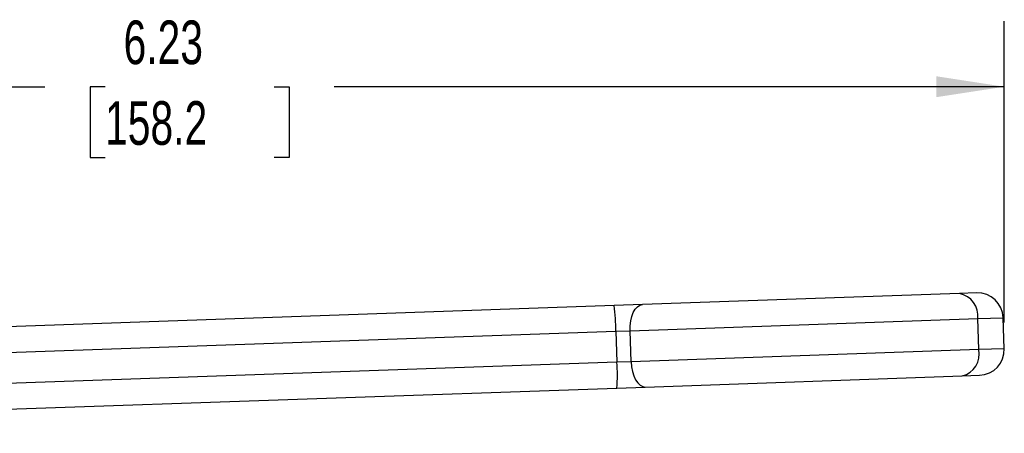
# Model space of a CAD drawing. Header units: inches. Extents: x 0.5 to 21.5, y 0.5 to 16.5.
# Tile 6 of 12: x 8.1 to 11.8, y 8.3 to 9.9. Entities that reach past the tile are written whole.
import ezdxf

# ---------------------------------------------------------------- set-up
doc = ezdxf.new("R2010")
doc.units = ezdxf.units.IN
doc.header["$LTSCALE"] = 2
doc.header["$MEASUREMENT"] = 0
doc.linetypes.add('SLD-Solid', pattern=[0])
doc.layers.add('DIMENSIONS', color=140, linetype='SLD-Solid', lineweight=25)
doc.styles.add('SLDTEXTSTYLE0', font='TXT', dxfattribs={"width": 0.7})
doc.dimstyles.new('SLDDIMSTYLE0', dxfattribs={"dimtxt": 0.169922, "dimasz": 0.26, "dimexe": 0, "dimexo": 0.0625, "dimgap": 0.04248, "dimtad": 0, "dimtih": 1, "dimtoh": 1, "dimrnd": 1e-09, "dimzin": 12, "dimdsep": 46, "dimtxsty": 'SLDTEXTSTYLE0', "dimsah": 1, "dimcen": 0.09, "dimadec": 0, "dimazin": 3, "dimtfac": 1, "dimtofl": 0, "dimtmove": 0, "dimatfit": 3, "dimfxl": 0, "dimfrac": 2, "dimtolj": 1, "dimtzin": 12, "dimarcsym": 0})

# ---------------------------------------------------------------- blocks, each defined once
blk = doc.blocks.new('_D_3')
at = {"layer": 'DIMENSIONS'}
for p, q in [((5.5849, 8.4422), (5.5849, 9.9157)), ((11.8152, 8.7653), (11.8152, 9.9157)), ((5.5849, 9.6657), (8.1467, 9.6657)), ((8.3769, 9.6657), (8.3198, 9.6657)), ((8.3198, 9.6657), (8.3198, 9.3957)), ((9.0232, 9.6657), (9.0802, 9.6657)), ((9.0802, 9.6657), (9.0802, 9.3957)), ((11.8152, 9.6657), (9.2534, 9.6657)), ((8.3198, 9.3957), (8.3769, 9.3957)), ((9.0802, 9.3957), (9.0232, 9.3957))]:
    blk.add_line(p, q, dxfattribs=at)
for points in [[(5.5849, 9.6657), (5.8449, 9.6257), (5.8449, 9.7057)], [(11.8152, 9.6657), (11.5552, 9.7057), (11.5552, 9.6257)]]:
    blk.add_solid(points, dxfattribs=at)
at = {"layer": 'DIMENSIONS', "char_height": 0.16667, "attachment_point": 1, "style": 'SLDTEXTSTYLE0'}
for s, insert in [('6.23', (8.4476, 9.9186)), ('158.2', (8.3769, 9.6105))]:
    blk.add_mtext(s, dxfattribs=dict(at, insert=insert))

msp = doc.modelspace()

# ---------------------------------------------------------------- linework, layer by layer
for p, q in [((11.6435, 8.876), (10.4314, 8.8337)), ((11.7092, 8.8783), (11.6435, 8.876)), ((10.3229, 8.8299), (7.2749, 8.7234)), ((10.4314, 8.8337), (10.3229, 8.8299)), ((10.3842, 8.7335), (11.714, 8.78)), ((11.714, 8.78), (11.811, 8.7833)), ((11.7181, 8.6619), (11.714, 8.78)), ((11.8152, 8.6653), (11.811, 8.7833)), ((7.2784, 8.6251), (10.33, 8.7316)), ((10.33, 8.7316), (10.3842, 8.7335)), ((10.33, 8.7316), (10.3341, 8.6136)), ((10.3884, 8.6155), (10.3842, 8.7335)), ((11.7181, 8.6619), (10.3884, 8.6155)), ((11.8152, 8.6653), (11.7181, 8.6619)), ((10.3341, 8.6136), (7.2825, 8.507)), ((10.3884, 8.6155), (10.3341, 8.6136)), ((10.4424, 8.5189), (11.6545, 8.5612)), ((11.6545, 8.5612), (11.7202, 8.5635)), ((7.2859, 8.4087), (10.3339, 8.5151)), ((10.3339, 8.5151), (10.4424, 8.5189))]:
    msp.add_line(p, q)
at = {"flags": 128}
for points in [[(10.3842, 8.7335), (10.3845, 8.7527), (10.3868, 8.7713), (10.3909, 8.7885), (10.3966, 8.8036), (10.4039, 8.8161), (10.4123, 8.8255), (10.4216, 8.8314), (10.4314, 8.8337)], [(10.3884, 8.6155), (10.39, 8.5963), (10.3935, 8.578), (10.3988, 8.5611), (10.4056, 8.5464), (10.4137, 8.5345), (10.4228, 8.5257), (10.4325, 8.5204), (10.4424, 8.5189)]]:
    msp.add_lwpolyline(points, dxfattribs=at)
for centre, radius, start, end in [((11.6271, 8.7901), 0.0874, 353.3327, 79.2277), ((11.7127, 8.7799), 0.0984, 2, 92), ((9.6592, 8.7328), 0.6708, 359.9006, 8.3209), ((11.6322, 8.6457), 0.0874, 284.7723, 10.6673), ((11.7168, 8.6619), 0.0984, 272, 2), ((9.665, 8.5656), 0.6708, 355.6791, 4.0994)]:
    msp.add_arc(centre, radius, start, end)

# ---------------------------------------------------------------- dimensions: what is measured, and where the dimension line sits
at = {"layer": 'DIMENSIONS'}
dim = msp.add_linear_dim(base=(11.8152, 9.6657), p1=(5.5849, 8.3422), p2=(11.8152, 8.6653), dimstyle='SLDDIMSTYLE0', dxfattribs=at)
dim.commit()
dim.dimension.update_dxf_attribs({"geometry": '_D_3', "text_midpoint": (8.7, 9.6657), "dimtype": 160})

doc.saveas('drawing.dxf')
